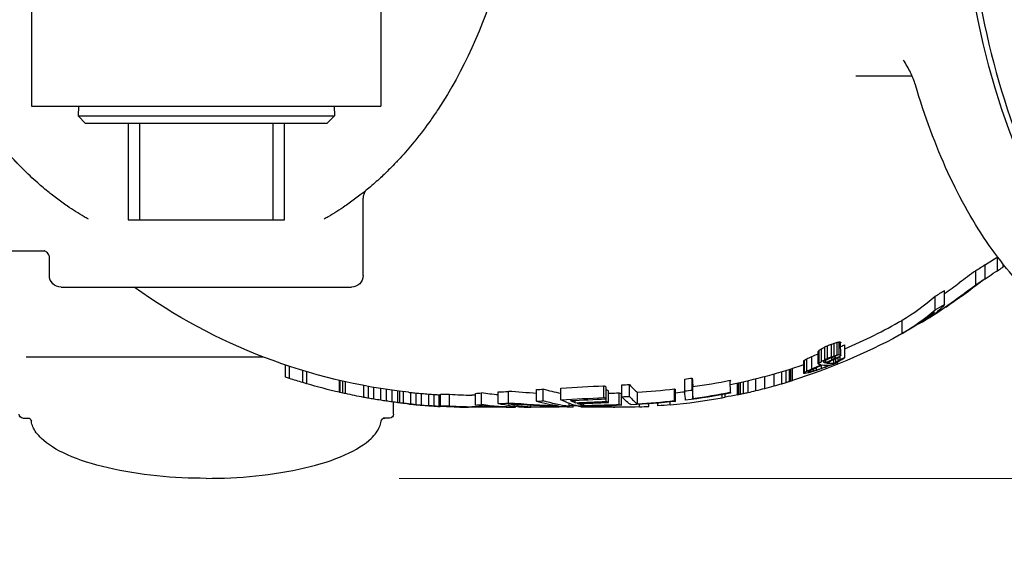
# Model space of a CAD drawing. Header units: inches. Extents: x 1 to 669, y 0 to 417.
# Tile 101 of 256: x 119.18 to 124.29, y 316.77 to 319.55. Entities that reach past the tile are written whole.
import ezdxf

# ---------------------------------------------------------------- set-up
doc = ezdxf.new("R2010")
doc.units = ezdxf.units.IN
doc.header["$LTSCALE"] = 12
doc.header["$MEASUREMENT"] = 0
doc.header["$PDMODE"] = 1
doc.layers.get('Defpoints').update_dxf_attribs({"linetype": 'CONTINUOUS'})
for name, color, linetype in [('D', 2, 'CONTINUOUS'), ('Q', 4, 'CONTINUOUS'), ('X', 1, 'CONTINUOUS')]:
    doc.layers.add(name, color=color, linetype=linetype)
doc.styles.get("Standard").update_dxf_attribs({"font": 'SIMPLEX.SHX', "width": 0.875})
doc.dimstyles.new('STANDARD$0', dxfattribs={"dimscale": 32, "dimtxt": 0.09375, "dimasz": 0.0625, "dimexe": 0.03125, "dimexo": 0.03125, "dimgap": 0.03125, "dimtad": 1, "dimtih": 1, "dimtoh": 1, "dimdec": 4, "dimzin": 12, "dimdsep": 46, "dimlunit": 5, "dimtxsty": 'Standard', "dimcen": -0.03125, "dimclrd": 256, "dimclre": 256, "dimclrt": 256, "dimadec": 0, "dimazin": 0, "dimtfac": 0.875, "dimtdec": 4, "dimtofl": 0, "dimtmove": 0, "dimatfit": 3, "dimfxl": 1, "dimtolj": 1, "dimtzin": 12, "dimlwd": 13, "dimlwe": 13, "dimarcsym": 0})

# ---------------------------------------------------------------- blocks, each defined once
blk = doc.blocks.new('*D22')
at = {"layer": 'D', "lineweight": 13, "transparency": 16777216}
for p, q in [((58.9839, 356.0954), (58.9839, 301.0531)), ((158.9712, 354.6364), (158.9712, 301.0531)), ((60.9839, 302.0531), (156.9712, 302.0531))]:
    blk.add_line(p, q, dxfattribs=at)
at = {"layer": 'D', "transparency": 16777216}
for points in [[(60.9839, 302.3864), (60.9839, 301.7198), (58.9839, 302.0531)], [(156.9712, 302.3864), (156.9712, 301.7198), (158.9712, 302.0531)]]:
    blk.add_solid(points, dxfattribs=at)
at = {"layer": 'Defpoints', "color": 0, "transparency": 16777216}
for p in [(58.9839, 357.0954), (158.9712, 355.6364), (158.9712, 302.0531)]:
    blk.add_point(p, dxfattribs=at)
at = {"layer": 'D', "transparency": 16777216, "insert": (108.9775, 304.5531), "char_height": 3, "attachment_point": 5}
blk.add_mtext('\\A1;100{}{\\C2;%%p1}', dxfattribs=at)
blk = doc.blocks.new('*D23')
at = {"layer": 'D', "lineweight": 13, "transparency": 16777216}
for p, q in [((90.1511, 360.2772), (90.1511, 307.6928)), ((150.1511, 360.2772), (150.1511, 307.6928)), ((92.1511, 308.6928), (148.1511, 308.6928))]:
    blk.add_line(p, q, dxfattribs=at)
at = {"layer": 'D', "transparency": 16777216}
for points in [[(92.1511, 309.0261), (92.1511, 308.3595), (90.1511, 308.6928)], [(148.1511, 309.0261), (148.1511, 308.3595), (150.1511, 308.6928)]]:
    blk.add_solid(points, dxfattribs=at)
at = {"layer": 'Defpoints', "color": 0, "transparency": 16777216}
for p in [(90.1511, 361.2772), (150.1511, 361.2772), (150.1511, 308.6928)]:
    blk.add_point(p, dxfattribs=at)
at = {"layer": 'D', "transparency": 16777216, "insert": (120.1511, 311.1928), "char_height": 3, "attachment_point": 5}
blk.add_mtext('\\A1;60', dxfattribs=at)
blk = doc.blocks.new('*D24')
at = {"layer": 'D', "lineweight": 13, "transparency": 16777216}
for p, q in [((121.7396, 407.0897), (174.1585, 407.0897)), ((173.1585, 405.0897), (173.1585, 371.6877)), ((173.1585, 319.1694), (173.1585, 366.6877)), ((121.1511, 317.1694), (174.1585, 317.1694))]:
    blk.add_line(p, q, dxfattribs=at)
at = {"layer": 'D', "transparency": 16777216}
for points in [[(172.8252, 405.0897), (173.4918, 405.0897), (173.1585, 407.0897)], [(172.8252, 319.1694), (173.4918, 319.1694), (173.1585, 317.1694)]]:
    blk.add_solid(points, dxfattribs=at)
at = {"layer": 'Defpoints', "color": 0, "transparency": 16777216}
for p in [(120.7396, 407.0897), (120.1511, 317.1694), (173.1585, 317.1694)]:
    blk.add_point(p, dxfattribs=at)
at = {"layer": 'D', "transparency": 16777216, "insert": (173.1585, 369.1877), "char_height": 3, "attachment_point": 5}
blk.add_mtext('\\A1;90{}{\\C2;%%p1}', dxfattribs=at)
blk = doc.blocks.new('*D48')
at = {"layer": 'D', "linetype": 'ByBlock', "lineweight": 13, "transparency": 16777216}
for p, q in [((153.2658, 361.2772), (166.0451, 361.2772)), ((165.0451, 359.2772), (165.0451, 341.7233)), ((165.0451, 319.1694), (165.0451, 336.7233)), ((121.1511, 317.1694), (166.0451, 317.1694))]:
    blk.add_line(p, q, dxfattribs=at)
at = {"layer": 'D', "transparency": 16777216}
for points in [[(164.7118, 359.2772), (165.3785, 359.2772), (165.0451, 361.2772)], [(164.7118, 319.1694), (165.3785, 319.1694), (165.0451, 317.1694)]]:
    blk.add_solid(points, dxfattribs=at)
at = {"layer": 'Defpoints', "color": 0, "transparency": 16777216}
for p in [(152.2658, 361.2772), (120.1511, 317.1694), (165.0451, 317.1694)]:
    blk.add_point(p, dxfattribs=at)
at = {"layer": 'D', "transparency": 16777216, "insert": (165.0451, 339.2233), "char_height": 3, "attachment_point": 5}
blk.add_mtext('\\A1;44', dxfattribs=at)

msp = doc.modelspace()

# ---------------------------------------------------------------- linework, layer by layer
at = {"layer": 'Q', "extrusion": (-2.44929e-16, -1, -2.22045e-16)}
for p, q in [((119.2461, 319.99765), (119.2461, 319.09765)), ((121.0561, 319.99765), (121.0561, 319.09765)), ((119.2461, 319.09765), (121.0561, 319.09765)), ((119.48885, 319.09765), (119.48731, 319.04853)), ((120.81335, 319.09765), (120.81489, 319.04853)), ((119.48731, 319.04853), (120.81489, 319.04853)), ((119.52606, 319.00855), (119.48731, 319.04853)), ((120.77614, 319.00855), (120.81489, 319.04853)), ((120.77614, 319.00855), (119.52606, 319.00855)), ((119.7461, 319.00855), (119.7461, 318.50855)), ((119.8061, 318.50855), (119.8061, 319.00855)), ((120.4961, 319.00855), (120.4961, 318.50855)), ((120.5561, 318.50855), (120.5561, 319.00855)), ((119.7461, 318.50855), (120.5561, 318.50855)), ((119.21736, 317.79945), (120.4444, 317.79945)), ((121.1211, 317.50195), (121.1211, 317.56457)), ((119.2011, 317.48195), (119.23506, 317.48195)), ((121.1011, 317.48195), (121.06714, 317.48195))]:
    msp.add_line(p, q, dxfattribs=at)
at = {"layer": 'Q', "extrusion": (5.43852e-32, 2.22045e-16, -1)}
for centre, start, end in [((-119.2011, 317.50195), 270, 360), ((-121.1011, 317.50195), 180, 270), ((-119.22517, 317.46195), 90, 171.06509), ((-121.07703, 317.46195), 8.93491, 90)]:
    msp.add_arc(centre, 0.02, start, end, dxfattribs=at)
at = {"layer": 'Q'}
for points in [[(120.1511, 317.16945), (120.06878, 317.16945), (119.98159, 317.17337), (119.80783, 317.19099), (119.72142, 317.20474), (119.56314, 317.24164), (119.49149, 317.26479), (119.37409, 317.31715), (119.32842, 317.34629), (119.27636, 317.39607), (119.26189, 317.41636), (119.24919, 317.44597), (119.24642, 317.45559), (119.24493, 317.46506)], [(120.1511, 317.16945), (120.23342, 317.16945), (120.32061, 317.17337), (120.49437, 317.19099), (120.58078, 317.20474), (120.73907, 317.24164), (120.81071, 317.26479), (120.92811, 317.31715), (120.97378, 317.34629), (121.02585, 317.39607), (121.04031, 317.41636), (121.05302, 317.44597), (121.05578, 317.45559), (121.05727, 317.46506)]]:
    msp.add_open_spline(points, degree=3, knots=[0, 0, 0, 0, 0.19243394, 0.19243394, 0.38486788, 0.38486788, 0.57730182, 0.57730182, 0.76973576, 0.76973576, 0.89916537, 0.89916537, 0.9621697, 0.9621697, 0.9621697, 0.9621697], dxfattribs=at)
at = {"layer": 'X', "extrusion": (-2.44929e-16, -1, -2.22045e-16)}
for p, q in [((123.80793, 319.2539), (123.5159, 319.2539)), ((120.9636, 318.22015), (120.9636, 318.62057)), ((118.61735, 318.34765), (119.31167, 318.34765)), ((119.3386, 318.22015), (119.3386, 318.3169)), ((124.25072, 318.24553), (124.25072, 318.31425)), ((124.18589, 318.20359), (124.18589, 318.27495)), ((124.28034, 318.26501), (124.28034, 318.2785)), ((124.13751, 318.17247), (124.13751, 318.24452)), ((119.3986, 318.16015), (120.9036, 318.16015)), ((123.9279, 318.04183), (123.9279, 318.11398)), ((123.97627, 318.06986), (123.97627, 318.14283)), ((123.98176, 318.05711), (123.98176, 318.05717)), ((123.75602, 317.92006), (123.75602, 317.98884)), ((123.86351, 317.9816), (123.86351, 317.98615)), ((123.35609, 317.78509), (123.35609, 317.85049)), ((123.37032, 317.79113), (123.37032, 317.85667)), ((123.39076, 317.79938), (123.39076, 317.86513)), ((123.40318, 317.80368), (123.40318, 317.86953)), ((123.42001, 317.80831), (123.42001, 317.87427)), ((123.43062, 317.81085), (123.43062, 317.87687)), ((123.4384, 317.80642), (123.43762, 317.87567)), ((123.45994, 317.79581), (123.45994, 317.86147)), ((123.28785, 317.73625), (123.28785, 317.8005)), ((123.32118, 317.76261), (123.32118, 317.82748)), ((123.32661, 317.76793), (123.32661, 317.83292)), ((123.33824, 317.7754), (123.33824, 317.84057)), ((123.3921, 317.78413), (123.3921, 317.7947)), ((123.40994, 317.79381), (123.40994, 317.79795)), ((123.42425, 317.77749), (123.42425, 317.79589)), ((123.4351, 317.7863), (123.4351, 317.80312)), ((120.56165, 317.69361), (120.56165, 317.7569)), ((120.5823, 317.68684), (120.5823, 317.74998)), ((123.24673, 317.71569), (123.24673, 317.77948)), ((123.25035, 317.71844), (123.25035, 317.78229)), ((123.26198, 317.72458), (123.26198, 317.78857)), ((123.31301, 317.73105), (123.31301, 317.74292)), ((123.33785, 317.73951), (123.33785, 317.75396)), ((123.35302, 317.76963), (123.35302, 317.77693)), ((123.36002, 317.76877), (123.36002, 317.781)), ((123.3645, 317.74948), (123.3645, 317.75458)), ((123.40279, 317.76597), (123.40279, 317.78439)), ((123.41262, 317.77098), (123.41262, 317.7892)), ((123.42378, 317.76863), (123.42378, 317.77342)), ((120.65111, 317.66542), (120.65111, 317.72809)), ((120.67175, 317.65934), (120.67175, 317.72187)), ((123.04527, 317.6359), (123.04527, 317.69793)), ((123.09277, 317.64864), (123.09277, 317.71095)), ((123.13235, 317.65989), (123.13235, 317.72244)), ((123.1561, 317.66692), (123.1561, 317.72962)), ((123.17193, 317.67172), (123.17193, 317.73452)), ((123.17985, 317.67415), (123.17985, 317.73701)), ((123.18777, 317.67661), (123.18777, 317.73953)), ((123.27236, 317.72129), (123.27236, 317.72395)), ((123.28117, 317.72264), (123.28117, 317.72882)), ((123.29618, 317.72613), (123.29618, 317.73564)), ((120.84107, 317.61531), (120.84107, 317.67691)), ((120.84494, 317.61443), (120.84494, 317.676)), ((120.8584, 317.61138), (120.8584, 317.6729)), ((120.87225, 317.60832), (120.87225, 317.66977)), ((120.9673, 317.5891), (120.9673, 317.65015)), ((120.99232, 317.58457), (120.99232, 317.64552)), ((121.01858, 317.58003), (121.01858, 317.64089)), ((122.21105, 317.58846), (122.21105, 317.6495)), ((122.22303, 317.56772), (122.22263, 317.64262)), ((122.30463, 317.59265), (122.30463, 317.65377)), ((122.34291, 317.59441), (122.34291, 317.65557)), ((122.63002, 317.62226), (122.63002, 317.684)), ((122.66877, 317.62723), (122.66877, 317.68908)), ((122.67226, 317.58376), (122.67226, 317.6447)), ((122.86651, 317.61159), (122.866, 317.67752)), ((122.90277, 317.6025), (122.90277, 317.66383)), ((122.91068, 317.60417), (122.91068, 317.66553)), ((122.9186, 317.60586), (122.9186, 317.66726)), ((122.93443, 317.60931), (122.93443, 317.67077)), ((122.95818, 317.61464), (122.95818, 317.67622)), ((122.99777, 317.62397), (122.99777, 317.68574)), ((121.05526, 317.57409), (121.05526, 317.63483)), ((121.08402, 317.56975), (121.08402, 317.6304)), ((121.11403, 317.56552), (121.11403, 317.62608)), ((121.14378, 317.56163), (121.14378, 317.62211)), ((121.15425, 317.56033), (121.15425, 317.62078)), ((121.17323, 317.55806), (121.17323, 317.61847)), ((121.21084, 317.55395), (121.21084, 317.61428)), ((121.23886, 317.5513), (121.23886, 317.61157)), ((121.26671, 317.54889), (121.26671, 317.60911)), ((121.3036, 317.54596), (121.3036, 317.60612)), ((121.3311, 317.54397), (121.3311, 317.6041)), ((121.35841, 317.54225), (121.35841, 317.60234)), ((121.36402, 317.5454), (121.36402, 317.60555)), ((121.41198, 317.54497), (121.41198, 317.60511)), ((121.54518, 317.54952), (121.54518, 317.60976)), ((121.57715, 317.55154), (121.57715, 317.61182)), ((121.66389, 317.55674), (121.66389, 317.61712)), ((121.71634, 317.55965), (121.71634, 317.62009)), ((121.86203, 317.56885), (121.86203, 317.62948)), ((121.89699, 317.5713), (121.89699, 317.63198)), ((121.98873, 317.5767), (121.98873, 317.63749)), ((122.23461, 317.56262), (122.23461, 317.62312)), ((122.29021, 317.55211), (122.29021, 317.6124)), ((122.30179, 317.54873), (122.30179, 317.60895)), ((122.38466, 317.55591), (122.38466, 317.61628)), ((122.57609, 317.57206), (122.57609, 317.63276)), ((122.5822, 317.56846), (122.5822, 317.62908)), ((122.8236, 317.58703), (122.8236, 317.60337)), ((122.83943, 317.58995), (122.83943, 317.60633)), ((121.14449, 317.56154), (121.14378, 317.56163)), ((121.42626, 317.53928), (121.42626, 317.53976)), ((121.44417, 317.53875), (121.44417, 317.53888)), ((121.45286, 317.53853), (121.45286, 317.53857)), ((121.72923, 317.53765), (121.5261, 317.53765)), ((121.57119, 317.53765), (121.57119, 317.53832)), ((121.58339, 317.53765), (121.58339, 317.53821)), ((121.60943, 317.53765), (121.60943, 317.538)), ((121.65631, 317.53765), (121.65631, 317.53775)), ((121.68235, 317.53765), (121.68235, 317.53768)), ((121.70318, 317.53765), (121.70318, 317.53765)), ((121.72402, 317.53765), (121.72402, 317.53769)), ((121.72923, 317.53765), (121.72923, 317.53771)), ((121.75234, 317.53785), (121.75234, 317.54163)), ((121.77089, 317.53765), (121.77089, 317.5399)), ((121.97923, 317.53765), (121.77089, 317.53765)), ((121.80214, 317.53765), (121.80214, 317.53831)), ((121.83247, 317.53865), (121.83247, 317.54745)), ((121.94798, 317.53765), (121.94798, 317.54226)), ((121.97923, 317.53765), (121.97923, 317.54125)), ((122.02089, 317.53765), (122.02089, 317.54228)), ((122.05214, 317.53765), (122.02089, 317.53765)), ((122.03061, 317.54254), (122.03061, 317.55779)), ((122.05214, 317.53765), (122.05214, 317.54586)), ((122.06247, 317.56118), (122.06247, 317.57372)), ((122.09381, 317.53765), (122.09381, 317.54308)), ((122.25899, 317.53765), (122.09381, 317.53765)), ((122.09902, 317.53765), (122.09902, 317.54278)), ((122.10495, 317.54708), (122.10495, 317.55778)), ((122.10943, 317.53765), (122.10943, 317.54219)), ((122.13027, 317.53765), (122.13027, 317.54113)), ((122.1511, 317.53765), (122.1511, 317.5402)), ((122.17714, 317.53765), (122.17714, 317.53925)), ((122.22402, 317.53765), (122.22402, 317.53809)), ((122.25006, 317.53765), (122.25006, 317.53776)), ((122.3961, 317.54), (122.3961, 317.55261)), ((122.4436, 317.54224), (122.4436, 317.55554)), ((122.4911, 317.54521), (122.4911, 317.55923)), ((122.55443, 317.55033), (122.55443, 317.56535))]:
    msp.add_line(p, q, dxfattribs=at)
at = {"layer": 'X'}
for centre, radius, start, end in [((121.0236, 318.62056), 0.06, 144.79674, 150.77443), ((122.2761, 320.59765), 3.06, 305.20201, 307.39186), ((122.2761, 320.59765), 3.06, 301.24925, 303.32386), ((122.2761, 320.59765), 3, 293.24195, 299.5581), ((122.2761, 320.59765), 3, 281.35004, 288.87734), ((122.2761, 320.59765), 3, 270.4907, 270.54481), ((122.2761, 320.59765), 3, 275.8562, 276.77964), ((122.2761, 320.59765), 3.06, 275.21876, 280.30695)]:
    msp.add_arc(centre, radius, start, end, dxfattribs=at)
at = {"layer": 'X', "extrusion": (5.43852e-32, 2.22045e-16, -1)}
for centre, radius, start, end in [((-119.3986, 318.22015), 0.06, 269.99969, 0), ((-120.9036, 318.22015), 0.06, 180, 270.00031), ((-121.5261, 320.59765), 3, 276.26739, 305.65909), ((-122.2761, 320.59765), 3.06, 241.40072, 252.66667), ((-121.5261, 320.59765), 3.06, 282.93614, 286.21239), ((-121.5261, 320.59765), 3.06, 280.52202, 282.33791), ((-121.5261, 320.59765), 3, 273.09693, 273.10366), ((-122.2761, 320.59765), 3.06, 258.18262, 259.39158), ((-121.5261, 320.59765), 3.06, 273.04275, 276.16566), ((-121.5261, 320.59765), 3.06, 270.29262, 271.17219), ((-122.2761, 320.59765), 3.06, 267.75253, 274.61867), ((-122.2761, 320.59765), 3.06, 264.78124, 265.971)]:
    msp.add_arc(centre, radius, start, end, dxfattribs=at)
for centre, major_axis, ratio, start_param, end_param in [((125.41933, 320.59765), (0, -2.75), 0.5, 0.0225292, 3.1190635), ((123.53004, 320.59765), (0, -2.66333), 0.5544553, -0.4055204, -0.3864683), ((122.85711, 320.59765), (0, -2.89593), 0.8090437, -0.5562688, -0.4891468), ((123.80163, 320.59765), (0, -2.62354), 0.248662, -0.2710074, -0.1564793), ((123.3043, 320.59765), (0, -2.79949), 0.5544553, -0.4103924, -0.3170818), ((122.76007, 320.59765), (0, -2.93287), 0.8322135, -0.4348345, -0.4203149), ((122.49483, 320.59765), (0, -2.95416), 0.9616862, -0.3227608, -0.3181539), ((123.05078, 320.59765), (0, -2.84104), 0.7318067, -0.1719725, -0.1667935), ((123.449, 320.59765), (0, -2.8028), 0.2961031, 0.0427208, 0.0511609), ((122.69038, 320.59765), (0, -3.0088), 0.6690953, -0.3777912, -0.367309), ((123.2269, 320.59765), (0, -2.89588), 0.2741525, -0.2696572, -0.262575), ((123.2828, 320.59765), (0, -2.87538), 0.2741525, -0.2266525, -0.2125505), ((122.3701, 320.59765), (0, -3.05411), 0.8687043, -0.374713, -0.3552986), ((123.37267, 320.59765), (0, -2.84998), 0.1766334, 0.092103, 0.1024592), ((123.37073, 320.59765), (0, -2.84341), 0.2507639, 0.0487758, 0.0622484), ((122.2834, 320.59765), (0, -3.04866), 0.9996156, -0.3601119, -0.3507833), ((123.36137, 320.59765), (0, -2.84309), 0.2831113, -0.0215735, 0.0251189), ((123.13995, 320.59765), (0, -2.92519), 0.2741525, -0.266889, -0.2622168), ((122.62358, 320.59765), (0, -3.02407), 0.6690888, -0.3731929, -0.3679823), ((122.27222, 320.59765), (0, -3.05993), 0.9811608, -0.379964, -0.3697771), ((122.32437, 320.59765), (0, -3.05845), 0.8687119, -0.4042034, -0.4009229), ((122.3701, 320.59765), (0, -3.05411), 0.8687044, -0.4041183, -0.3844756), ((122.22002, 320.59765), (0, -3.0462), 0.9811599, -0.3998602, -0.394697), ((123.35602, 320.59765), (0, -2.84346), 0.2961131, -0.043607, -0.0352902), ((122.41708, 320.59765), (0, -3.01648), 0.9616862, -0.3544021, -0.3430114), ((122.63804, 320.59765), (0, -3.00976), 0.7552512, -0.3547524, -0.3463928), ((122.87549, 320.59765), (0, -2.96578), 0.6059924, -0.3248439, -0.3122689), ((123.25819, 320.59765), (0, -2.89788), 0.0377658, 0.0976761, 0.1048958), ((123.25271, 320.59765), (0, -2.88412), 0.296113, -0.0021115, 0.0060816), ((123.15644, 320.59765), (0, -2.89144), 0.4769347, -0.0807858, -0.0711804), ((122.87263, 320.59765), (0, -2.93214), 0.7318035, -0.1952576, -0.1851833), ((123.1089, 320.59765), (0, -2.93491), 0.2741525, -0.208175, -0.2012892), ((122.53407, 320.59765), (0, -3.03458), 0.7552513, -0.3375294, -0.3292887), ((122.6429, 320.59765), (0, -2.97203), 0.863975, -0.2636134, -0.2543329), ((122.41708, 320.59765), (0, -3.01648), 0.9616862, -0.3203665, -0.3136067), ((122.38061, 320.86544), (0, -3.26769), 0.2927327, 0.165913, 0.1782054), ((121.49718, 341.97727), (0, -24.43719), 0.3424197, 0.0764126, 0.0780259), ((121.51872, 322.74365), (0.00001, -5.2055), 0.7589212, 0.1336457, 0.1400369), ((122.11318, 320.59765), (0, 3), 0.4776705, -3.0546402, -2.9901537), ((122.39193, 320.59765), (0, -3.05775), 0.1543801, 0.0836689, 0.186024), ((122.63798, 320.59765), (0, -3.03852), 0.0129163, 0.1009382, 0.2042065), ((122.27215, 320.59765), (0, -3.04464), 0.9999166, -0.196494, -0.1191502), ((121.52338, 321.24156), (0, -3.70374), 0.9053884, 0.1511125, 0.1590394), ((121.52593, 320.63669), (0, -3.09903), 0.9934291, 0.1534838, 0.1655519), ((121.52568, 320.72539), (0, -3.18771), 0.9790832, 0.1419861, 0.1513013), ((121.5227, 326.6351), (0, -9.0973), 0.5758858, 0.0667557, 0.0703872), ((121.52412, 323.26366), (0, -5.72593), 0.7278431, 0.0781893, 0.0842956), ((121.52406, 324.5531), (0, -7.01537), 0.657307, 0.0706399, 0.0720338), ((121.52597, 324.03532), (0.00002, -6.49767), 0.6857437, 0.0223828, 0.0364351), ((121.4835, 320.59765), (0, -3.05956), 0.5651582, 0.0115634, 0.069148), ((121.55834, 320.59765), (0, -3.05903), 0.908163, 0.0116046, 0.0504082), ((121.52604, 328.29535), (0, -10.7577), 0.5330825, 0.0142767, 0.0174009), ((121.5261, 327.11791), (0, -9.58026), 0.5651582, 0, 0.0028864), ((122.11318, 320.59765), (0, 3.06), 0.4776705, -3.0850735, -2.9931453), ((122.20583, 320.59765), (0, -3.05057), 0.9561944, -0.032905, -0.0240934), ((122.23665, 320.59765), (0, -3.04931), 0.9880115, -0.1149475, -0.0384573)]:
    msp.add_ellipse(centre, major_axis=major_axis, ratio=ratio, start_param=start_param, end_param=end_param, dxfattribs=at)
at = {"layer": 'X', "extrusion": (6.16298e-32, 2.22045e-16, -1)}
msp.add_ellipse((119.38408, 318.54013), major_axis=(0.03435, 0.04919), ratio=0.0001739, start_param=-0.0000001, end_param=0.0008341, dxfattribs=at)
at = {"layer": 'X'}
for centre, major_axis, ratio, start_param, end_param in [((119.2761, 318.3169), (0.0625, 0), 0.0000138, 0, 0.000057), ((120.66599, 327.61758), (-0.00041, 10.47984), 0.7643804, -2.6776762, -2.6741866), ((125.61124, 315.85261), (-1.31802, 2.4856), 0.7721893, 0.0836208, 0.1317814), ((122.86476, 320.59765), (0, 2.83647), 0.7980896, -2.6283497, -2.5892842), ((124.97868, 316.38007), (0, -2.07042), 0.8090437, -2.6013077, -2.5853283), ((123.27205, 320.59765), (0, -2.75096), 0.5544553, 0.3228761, 0.4444742), ((122.86476, 320.59765), (0, 2.89985), 0.7980896, -2.6762369, -2.5878288), ((122.93195, 320.59765), (0, 2.75696), 0.8322135, -2.6925722, -2.6690337), ((123.49779, 320.59765), (0, -2.68488), 0.5544553, 0.3728575, 0.4149591), ((122.93195, 320.59765), (0, 2.82213), 0.8322135, -2.7036701, -2.6808035), ((118.5102, 326.06925), (-5.50078, 7.99227), 0.5615882, -3.1480786, -3.1350859), ((123.27205, 320.59765), (0, -2.81627), 0.5544553, 0.3151269, 0.4334582), ((123.78092, 320.59765), (0, -2.6404), 0.2307927, 0.1393852, 0.2362873), ((123.71985, 320.59765), (0, -2.65473), 0.3162283, 0.144087, 0.1719747), ((122.47499, 320.59765), (0, 2.98461), 0.7552513, -2.7485893, -2.7400033), ((122.21491, 320.59765), (0, 2.98323), 0.9811599, -2.7410947, -2.7358095), ((122.25179, 320.59765), (0, -2.96095), 0.9987296, 0.3878949, 0.3953735), ((122.50207, 320.59765), (0, -2.88455), 0.9616862, 0.3261113, 0.3308422), ((122.89237, 320.59765), (0, -2.798), 0.8220308, 0.2239576, 0.2314662), ((123.06879, 320.59765), (0, -2.76534), 0.7318067, 0.1744349, 0.1797629), ((123.47483, 320.59765), (0, -2.72488), 0.2961031, -0.0548226, -0.0461396), ((123.45452, 320.59765), (0, -2.7585), 0.0377793, -0.162918, -0.1552758), ((122.45324, 320.59765), (0, -2.92959), 0.9616862, 0.357226, 0.3653998), ((122.46707, 320.59765), (0, -2.98377), 0.7901993, 0.3438808, 0.355558), ((122.35638, 320.59765), (0, -2.99562), 0.8687044, 0.3660596, 0.3798148), ((123.11511, 320.59765), (0, -2.87034), 0.2741525, 0.264967, 0.272117), ((122.76531, 320.59765), (0, -2.94141), 0.5590101, 0.3483656, 0.3559046), ((122.25179, 320.59765), (0, -3.02173), 0.9987296, 0.3796906, 0.3869939), ((122.50207, 320.59765), (0, -2.9469), 0.9616862, 0.3189645, 0.323584), ((122.5329, 320.59765), (0, -3.03481), 0.7552441, 0.3842509, 0.392664), ((122.89237, 320.59765), (0, -2.86224), 0.8220308, 0.2188484, 0.2261799), ((123.20206, 320.59765), (0, -2.90457), 0.2741525, 0.2641225, 0.2688303), ((123.06879, 320.59765), (0, -2.83032), 0.7318067, 0.1703905, 0.1755924), ((123.47483, 320.59765), (0, -2.7908), 0.2961031, -0.0535264, -0.045049), ((122.45324, 320.59765), (0, -2.991), 0.9616862, 0.3483516, 0.3575561), ((123.45452, 320.59765), (0, -2.82364), 0.0377793, -0.1591273, -0.1516658), ((123.08405, 320.59765), (0, -2.87996), 0.2741525, 0.2075239, 0.2122071), ((122.78228, 320.59765), (0, -2.93723), 0.5590101, 0.2890774, 0.2964789), ((122.35638, 320.59765), (0, -3.0557), 0.8687044, 0.3585326, 0.3779611), ((123.11511, 320.59765), (0, -2.93299), 0.2741525, 0.2591751, 0.2661612), ((122.76531, 320.59765), (0, -3.00258), 0.5590101, 0.3409765, 0.3483419), ((122.28411, 320.59765), (0, -3.04634), 0.9996156, 0.353344, 0.3626887), ((122.47499, 320.59765), (0, -3.04492), 0.7552513, 0.3848068, 0.3931939), ((123.39836, 320.59765), (0, -2.83964), 0.1766423, -0.100906, -0.0905137), ((123.38702, 320.59765), (0, -2.83035), 0.2961031, -0.040573, -0.0322187), ((122.21491, 320.59765), (0, -3.04356), 0.9811599, 0.3921203, 0.3972824), ((122.35638, 320.59765), (0, -3.05571), 0.8687063, 0.3877315, 0.4008196), ((122.26768, 320.59765), (0, -3.05969), 0.9811617, 0.3740172, 0.3791145), ((123.38722, 320.59765), (0, -2.83221), 0.2831113, -0.0274566, 0.0194156), ((122.76152, 320.59765), (0, -2.98948), 0.6690888, 0.32636, 0.3315515), ((123.38185, 320.59765), (0, -2.83256), 0.2961131, 0.0333142, 0.0500135), ((122.92482, 320.59765), (0, -2.95829), 0.5590101, 0.2994233, 0.3067953), ((123.25796, 320.59765), (0, -2.88465), 0.2741525, 0.2118567, 0.2259111), ((123.08405, 320.59765), (0, -2.94241), 0.2741525, 0.2030572, 0.2076367), ((122.78228, 320.59765), (0, -2.99849), 0.5590101, 0.2830071, 0.290244), ((122.46707, 320.59765), (0, -3.04409), 0.7901993, 0.3367936, 0.3482097), ((123.2956, 320.59765), (0, -2.87937), 0.1766515, -0.0508037, -0.0456967), ((123.17672, 320.59765), (0, -2.88334), 0.4769279, 0.0696042, 0.0760242), ((123.01438, 320.59765), (0, -2.90502), 0.6406386, 0.143848, 0.1520057), ((122.73711, 320.59765), (0, -2.95096), 0.8220307, 0.2325619, 0.2396956), ((122.42431, 320.59765), (0, -3.01187), 0.9616862, 0.3118499, 0.3208751), ((120.39706, 320.59765), (9.79933, 0), 0.3061434, -1.4076472, -1.3846094), ((122.18879, 320.59765), (0, -2.94621), 0.9880115, 0.0398037, 0.0529705), ((122.43022, 320.59765), (0, -2.99594), 0.1543801, -0.1899083, -0.0986649), ((122.26814, 320.59765), (0, -2.93604), 0.9999166, 0.1235798, 0.1368906), ((122.67673, 320.59765), (0, -2.97312), 0.0129163, -0.208764, -0.1165579), ((122.27163, 320.59765), (0, -2.98001), 0.9999166, 0.1348584, 0.2008134), ((122.87046, 320.59765), (0, -2.94052), 0.0129163, -0.1178562, -0.1043143), ((122.2776, 320.67753), (-0.00001, -3.13973), 0.9858211, 0.2506379, 0.2665121), ((122.29317, 321.62026), (-0.00002, -4.08084), 0.852653, 0.2318785, 0.2435838), ((122.31178, 323.41177), (-0.00001, -5.87024), 0.6996246, 0.2011572, 0.2070626), ((122.33642, 331.78604), (-0.00002, -14.24165), 0.439714, 0.1312718, 0.1338226), ((121.37209, 320.59765), (0, -2.99158), 0.7278431, -0.0797658, -0.0741275), ((121.43364, 320.59765), (0, -2.99485), 0.8503526, -0.0876016, -0.0765593), ((121.49587, 320.59765), (0, -2.99805), 0.9600816, -0.089409, -0.0796991), ((121.52717, 320.59765), (0, -2.99988), 0.9991881, -0.0870032, -0.0746541), ((121.51021, 320.59765), (0, -2.99966), 0.9359352, -0.0736564, -0.0638404), ((121.47185, 320.59765), (0, -2.99855), 0.8128393, -0.0577797, -0.0465573), ((121.44005, 320.59765), (0, -2.99767), 0.6857437, -0.0397257, -0.0371654), ((121.40663, 320.59765), (0, -2.99254), 0.8249826, -0.0172581, 0.0021661), ((121.57345, 320.59765), (0, -2.99776), 0.9126848, -0.0590536, -0.0173084), ((121.15449, 326.90659), (0, -9.30889), 0.8249826, 0.0508953, 0.0550639), ((120.95789, 333.47244), (0.00005, -15.87461), 0.9023415, 0.0493035, 0.0529698), ((120.96612, 333.31566), (0, -15.71757), 0.9023415, 0.0632115, 0.065682), ((120.84688, 351.74153), (1.37575, -34.11321), 0.0000029, 0.0000001, 0.0000123), ((121.32706, 352.22855), (0.00055, -34.63084), 0.9561944, 0.0273939, 0.0286473), ((122.19424, 320.59765), (0, -2.98694), 0.9561944, 0.0286643, 0.0336063), ((122.37207, 320.59765), (0, -2.99832), 0.2927326, -0.093398, -0.0801492), ((122.18879, 320.59765), (0, -3.00729), 0.9880115, 0.038995, 0.0518938), ((122.43022, 320.59765), (0, -3.05602), 0.1543801, -0.1861306, -0.0967191), ((122.23054, 320.59765), (0, -2.98545), 0.9880115, 0.0522737, 0.1174176), ((122.62165, 320.59765), (0, -2.97954), 0.1543801, -0.0992097, -0.0858705), ((122.26814, 320.59765), (0, -2.99732), 0.9999166, 0.1210406, 0.1340748), ((122.67673, 320.59765), (0, -3.03366), 0.0129163, -0.2045387, -0.1142219), ((122.27163, 320.59765), (0, -3.0404), 0.9999166, 0.1321637, 0.1967716), ((122.29197, 339.56749), (0, -22.02875), 0.3646915, 0.066224, 0.0681993), ((122.87046, 320.59765), (0, -3.00171), 0.0129163, -0.1154429, -0.1021804), ((122.29981, 332.50868), (0, -14.96912), 0.4397132, 0.0941507, 0.0965671), ((122.29252, 323.56235), (-0.00001, -6.02334), 0.6996247, 0.1529242, 0.1586292), ((122.28618, 321.65714), (-0.00002, -4.11861), 0.8526534, 0.1925497, 0.2040468), ((122.27735, 320.67853), (-0.00001, -3.14077), 0.9858211, 0.234833, 0.2506377), ((121.37209, 320.59765), (0, -3.05175), 0.7278431, -0.07819, -0.0726634), ((121.43364, 320.59765), (0, -3.05495), 0.8503526, -0.0858738, -0.0750503), ((121.49587, 320.59765), (0, -3.05809), 0.9600816, -0.0876491, -0.0781312), ((121.52717, 320.59765), (0, -3.05989), 0.9991881, -0.0852929, -0.0731876), ((121.51021, 320.59765), (0, -3.05967), 0.9359352, -0.0722093, -0.0625867), ((121.47185, 320.59765), (0, -3.05858), 0.8128393, -0.0566445, -0.0456429), ((121.44005, 320.59765), (0, -3.05772), 0.6857437, -0.0389452, -0.0364352), ((121.40663, 320.59765), (0, -3.05269), 0.8249826, -0.016918, 0.0021234), ((121.57345, 320.59765), (0, -3.05781), 0.9126848, -0.0578926, -0.0169685), ((121.51546, 320.59765), (0, -3.05997), 0.5651582, -0.0561803, -0.0028864), ((121.15439, 327.03608), (0, -9.49837), 0.8249826, 0.0498912, 0.0539764), ((120.95756, 333.74073), (0.00004, -16.20291), 0.9023415, 0.0483262, 0.051918), ((121.70058, 327.1175), (0, -9.57986), 0.8249826, 0.0004829, 0.0065503), ((121.6688, 333.99821), (0, -16.46056), 0.9023415, 0.0086655, 0.0110197), ((120.96547, 333.58697), (0, -16.0489), 0.9023415, 0.0619494, 0.0643687), ((121.66949, 333.95344), (0, -16.41578), 0.9023415, 0.0208401, 0.0243818), ((120.39706, 320.59765), (9.99532, 0), 0.3061434, -1.4108741, -1.3883017), ((120.56945, 352.0026), (0.00115, -34.46427), 0.9561945, 0.0445235, 0.0501516), ((120.84602, 352.3989), (0.00071, -34.86093), 0.9561944, 0.0364798, 0.0413002), ((120.97586, 352.54988), (0.00064, -35.01202), 0.9561944, 0.0327899, 0.0375888), ((121.45942, 352.99095), (0.00058, -35.45327), 0.9561944, 0.0182745, 0.0240759), ((121.32682, 352.87611), (0.00053, -35.3384), 0.9561944, 0.0230144, 0.0280813), ((122.19424, 320.59765), (0, -3.0472), 0.9561944, 0.0280974, 0.0329415), ((122.37207, 320.59765), (0, -3.05835), 0.2927326, -0.0915595, -0.0785726), ((122.23054, 320.59765), (0, -3.04574), 0.9880115, 0.051238, 0.115083), ((122.27629, 324.92733), (-0.00001, -7.38968), 0.6428713, 0.0252247, 0.035228), ((122.62165, 320.59765), (0, -3.03995), 0.1543801, -0.0972321, -0.0841601)]:
    msp.add_ellipse(centre, major_axis=major_axis, ratio=ratio, start_param=start_param, end_param=end_param, dxfattribs=at)
at = {"layer": 'X', "extrusion": (1.2326e-32, 2.22045e-16, -1)}
for centre, major_axis, ratio, start_param, end_param in [((128.52228, 310.13805), (-4.14952, 8.18331), 0.3764966, -0.030636, -0.0290228), ((153.07354, 283.23131), (28.99435, -34.89208), 0.1760102, -3.1217583, -3.115292)]:
    msp.add_ellipse(centre, major_axis=major_axis, ratio=ratio, start_param=start_param, end_param=end_param, dxfattribs=at)
at = {"layer": 'X', "extrusion": (1.2326e-31, 2.22045e-16, -1)}
msp.add_ellipse((125.54968, 315.92862), major_axis=(1.20857, -2.36724), ratio=0.7838339, start_param=-3.2889033, end_param=-3.2558105, dxfattribs=at)
at = {"layer": 'X', "extrusion": (5.43837e-32, 2.22045e-16, -1)}
msp.add_ellipse((121.44499, 338.78112), major_axis=(0.00006, -21.23369), ratio=0.3551623, start_param=0.1146529, end_param=0.1174088, dxfattribs=at)
at = {"layer": 'X', "extrusion": (5.43594e-32, 2.22045e-16, -1)}
for centre, major_axis, ratio, start_param, end_param in [((121.52606, 320.59961), (0.00048, -3.06196), 0.9996441, 0.2900508, 0.313596), ((122.28681, 320.64175), (4.74594, 0.00738), 0.6540524, 1.6374051, 1.6923081)]:
    msp.add_ellipse(centre, major_axis=major_axis, ratio=ratio, start_param=start_param, end_param=end_param, dxfattribs=at)
at = {"layer": 'X', "extrusion": (5.43858e-32, 2.22045e-16, -1)}
msp.add_ellipse((121.46572, 339.30863), major_axis=(0.00006, -21.76442), ratio=0.3551623, start_param=0.1029025, end_param=0.1055877, dxfattribs=at)
at = {"layer": 'X', "extrusion": (5.43867e-32, 2.22045e-16, -1)}
msp.add_ellipse((121.50756, 325.27656), major_axis=(0.00002, -7.73741), ratio=0.6154543, start_param=0.1338156, end_param=0.1367511, dxfattribs=at)
at = {"layer": 'X', "extrusion": (5.43853e-32, 2.22045e-16, -1)}
for centre, major_axis, ratio, start_param, end_param in [((121.80952, 335.54055), (-0.00013, -17.9429), 0.9126848, 0.0161352, 0.0173003), ((122.38063, 320.87132), (0, -3.33358), 0.2927327, 0.1626224, 0.1746648), ((122.35385, 320.87679), (0, -3.33911), 0.2927326, 0.1222902, 0.1342402)]:
    msp.add_ellipse(centre, major_axis=major_axis, ratio=ratio, start_param=start_param, end_param=end_param, dxfattribs=at)
at = {"layer": 'X', "extrusion": (5.42751e-32, 2.22045e-16, -1)}
msp.add_ellipse((121.77687, 320.60153), major_axis=(-0.00043, -3.00389), ratio=0.6846148, start_param=0.0547565, end_param=0.0970615, dxfattribs=at)
at = {"layer": 'X', "extrusion": (5.44075e-32, 2.22045e-16, -1)}
for centre, major_axis, ratio, start_param, end_param in [((122.28708, 320.64267), (4.65428, 0.00769), 0.6542385, 1.6633305, 1.694815), ((122.20397, 320.62713), (4.62308, 0.00431), 0.6682722, 1.620283, 1.6771868)]:
    msp.add_ellipse(centre, major_axis=major_axis, ratio=ratio, start_param=start_param, end_param=end_param, dxfattribs=at)
at = {"layer": 'X', "extrusion": (5.43856e-32, 2.22045e-16, -1)}
msp.add_ellipse((122.35384, 320.87101), major_axis=(0, -3.27333), ratio=0.2927326, start_param=0.1247521, end_param=0.1369464, dxfattribs=at)
at = {"layer": 'X', "extrusion": (5.43842e-32, 2.22045e-16, -1)}
msp.add_ellipse((121.52442, 321.35212), major_axis=(0, -3.81438), ratio=0.8930192, start_param=0.1207721, end_param=0.1296517, dxfattribs=at)
at = {"layer": 'X', "extrusion": (5.4385e-32, 2.22045e-16, -1)}
for centre, major_axis, ratio, start_param, end_param in [((121.52401, 322.40107), (0.00004, -4.86333), 0.7898869, 0.0991517, 0.1069378), ((121.80953, 335.84022), (-0.00012, -18.30257), 0.9126848, 0.006892, 0.0169608)]:
    msp.add_ellipse(centre, major_axis=major_axis, ratio=ratio, start_param=start_param, end_param=end_param, dxfattribs=at)
at = {"layer": 'X', "extrusion": (5.43851e-32, 2.22045e-16, -1)}
msp.add_ellipse((121.71006, 334.99437), major_axis=(-0.00006, -17.45672), ratio=0.908163, start_param=0.0003537, end_param=0.0116001, dxfattribs=at)
at = {"layer": 'X', "extrusion": (5.43865e-32, 2.22045e-16, -1)}
msp.add_ellipse((121.72987, 320.60151), major_axis=(-0.00037, -3.06386), ratio=0.6846258, start_param=0.0167881, end_param=0.0879855, dxfattribs=at)
at = {"layer": 'X', "extrusion": (5.43834e-32, 2.22045e-16, -1)}
msp.add_ellipse((121.77686, 320.60146), major_axis=(-0.00042, -3.06381), ratio=0.6846318, start_param=0.0114901, end_param=0.0951586, dxfattribs=at)
at = {"layer": 'X', "extrusion": (5.43804e-32, 2.22045e-16, -1)}
for centre, major_axis, ratio, start_param, end_param in [((121.82705, 320.6005), (-0.00021, -3.06285), 0.4774512, 0.0200608, 0.1116628), ((121.86997, 320.60058), (-0.00019, -3.06294), 0.4774441, 0.0255206, 0.1054188)]:
    msp.add_ellipse(centre, major_axis=major_axis, ratio=ratio, start_param=start_param, end_param=end_param, dxfattribs=at)
at = {"layer": 'X', "extrusion": (5.43654e-32, 2.22045e-16, -1)}
msp.add_ellipse((122.07071, 320.60561), major_axis=(-0.00061, -3.06796), ratio=0.4770627, start_param=0.0645117, end_param=0.1426494, dxfattribs=at)
at = {"layer": 'X', "extrusion": (5.44828e-32, 2.22045e-16, -1)}
msp.add_ellipse((122.1381, 320.60114), major_axis=(-0.00021, -3.06349), ratio=0.3059749, start_param=0.0623563, end_param=0.15981, dxfattribs=at)
at = {"layer": 'X', "extrusion": (5.43854e-32, 2.22045e-16, -1)}
msp.add_ellipse((122.17823, 320.87637), major_axis=(-0.00001, -3.33869), ratio=0.2927328, start_param=0.1187197, end_param=0.1446268, dxfattribs=at)
at = {"layer": 'X', "extrusion": (5.43847e-32, 2.22045e-16, -1)}
msp.add_ellipse((122.17837, 320.88055), major_axis=(-0.00001, -3.3429), ratio=0.2927328, start_param=0.0750967, end_param=0.106798, dxfattribs=at)
at = {"layer": 'X'}
for points, knots in [([(125.38835, 323.34378), (125.26662, 323.33104), (125.14618, 323.28675), (124.88993, 323.12264), (124.75704, 322.98754), (124.51845, 322.64094), (124.41314, 322.42839), (124.24189, 321.94877), (124.17595, 321.68184), (124.08975, 321.12071), (124.06943, 320.82666), (124.07629, 320.24079), (124.10344, 319.94908), (124.20254, 319.39705), (124.27451, 319.13685), (124.45651, 318.67385), (124.56656, 318.47123), (124.81466, 318.14445), (124.95276, 318.02028), (125.19282, 317.89254), (125.29019, 317.86179), (125.38835, 317.85152)], [3.1938333, 3.1938333, 3.1938333, 3.1938333, 3.4515071, 3.4515071, 3.7697928, 3.7697928, 4.0922668, 4.0922668, 4.4143068, 4.4143068, 4.7357915, 4.7357915, 5.0571133, 5.0571133, 5.3786544, 5.3786544, 5.7007977, 5.7007977, 6.0231584, 6.0231584, 6.2309446, 6.2309446, 6.2309446, 6.2309446]), ([(121.7761, 320.59765), (121.77615, 320.44375), (121.75318, 320.14883), (121.63743, 319.61865), (121.47298, 319.2588), (121.32698, 319.04452), (121.31364, 319.02562)], [0.00774262, 0.00774262, 0.00774262, 0.00774262, 0.125, 0.25, 0.5, 0.52456636, 0.52456636, 0.52456636, 0.52456636]), ([(123.82484, 319.20865), (123.81868, 319.22943), (123.80969, 319.25116), (123.78872, 319.29406), (123.7766, 319.31553), (123.76365, 319.33668)], [0, 0, 0, 0, 0.07578261, 0.07578261, 0.15190427, 0.15190427, 0.15190427, 0.15190427]), ([(125.04044, 317.84765), (124.93906, 317.84765), (124.83779, 317.86884), (124.64214, 317.95104), (124.54772, 318.01192), (124.36918, 318.16888), (124.28499, 318.26498), (124.12924, 318.48792), (124.05768, 318.61479), (123.92952, 318.8941), (123.87293, 319.04654), (123.82484, 319.20865)], [6.2831853, 6.2831853, 6.2831853, 6.2831853, 6.4902554, 6.4902554, 6.6973255, 6.6973255, 6.9043957, 6.9043957, 7.1114658, 7.1114658, 7.3185359, 7.3185359, 7.3185359, 7.3185359]), ([(119.54012, 318.51274), (119.53316, 318.51665), (119.52624, 318.52062), (119.51936, 318.52464), (119.48903, 318.54236), (119.45947, 318.56113), (119.4306, 318.58091), (119.42145, 318.58717), (119.41238, 318.59354), (119.40337, 318.6), (119.38457, 318.61349), (119.36606, 318.62742), (119.34796, 318.64167), (119.34446, 318.64442), (119.34099, 318.64718), (119.33752, 318.64995), (119.31701, 318.66639), (119.29704, 318.68321), (119.27774, 318.70024), (119.25063, 318.72417), (119.22484, 318.74848), (119.20019, 318.77311), (119.19806, 318.77524), (119.19594, 318.77737), (119.19382, 318.7795), (119.18482, 318.78859), (119.17598, 318.79772), (119.16727, 318.80688), (119.16683, 318.80735), (119.16639, 318.80781), (119.16596, 318.80827), (119.13854, 318.83722), (119.11256, 318.86655), (119.08807, 318.89588), (119.08369, 318.90112), (119.07936, 318.90636), (119.07507, 318.9116), (119.0737, 318.91328), (119.07233, 318.91496), (119.07097, 318.91664), (119.04119, 318.95333), (119.01374, 318.98987), (118.98853, 319.0256)], [0.00000003, 0.00000003, 0.00000003, 0.00000003, 0.02940445, 0.02940445, 0.02940445, 0.1589689, 0.1589689, 0.1589689, 0.2, 0.2, 0.2, 0.28562688, 0.28562688, 0.28562688, 0.30214179, 0.30214179, 0.30214179, 0.4, 0.4, 0.4, 0.53750226, 0.53750226, 0.53750226, 0.54938648, 0.54938648, 0.54938648, 0.6, 0.6, 0.6, 0.6025542, 0.6025542, 0.6025542, 0.7622899, 0.7622899, 0.7622899, 0.79084766, 0.79084766, 0.79084766, 0.8, 0.8, 0.8, 1, 1, 1, 1]), ([(121.31367, 319.0256), (121.28846, 318.98987), (121.26101, 318.95333), (121.23123, 318.91664), (121.22985, 318.91494), (121.22847, 318.91324), (121.22708, 318.91154), (121.2045, 318.88391), (121.18059, 318.85622), (121.15539, 318.82879), (121.14899, 318.82183), (121.14251, 318.81488), (121.13595, 318.80796), (121.13561, 318.8076), (121.13527, 318.80724), (121.13492, 318.80688), (121.12414, 318.79552), (121.11313, 318.78422), (121.10189, 318.77299), (121.08632, 318.75744), (121.0703, 318.74202), (121.05378, 318.72673), (121.04418, 318.71785), (121.0344, 318.70902), (121.02445, 318.70023), (121.00431, 318.68246), (120.98344, 318.66491), (120.96198, 318.6478), (120.95934, 318.64569), (120.95669, 318.64359), (120.95403, 318.6415), (120.93599, 318.6273), (120.91755, 318.61343), (120.89882, 318.59999), (120.88969, 318.59344), (120.88048, 318.58698), (120.8712, 318.58063), (120.84236, 318.56089), (120.81283, 318.54215), (120.78253, 318.52446), (120.77575, 318.5205), (120.76893, 318.51659), (120.76208, 318.51274)], [0, 0, 0, 0, 0.2, 0.2, 0.2, 0.20925867, 0.20925867, 0.20925867, 0.35979688, 0.35979688, 0.35979688, 0.39801638, 0.39801638, 0.39801638, 0.4, 0.4, 0.4, 0.46271057, 0.46271057, 0.46271057, 0.54952835, 0.54952835, 0.54952835, 0.6, 0.6, 0.6, 0.70212838, 0.70212838, 0.70212838, 0.71469256, 0.71469256, 0.71469256, 0.8, 0.8, 0.8, 0.84161873, 0.84161873, 0.84161873, 0.97103667, 0.97103667, 0.97103667, 0.99999999, 0.99999999, 0.99999999, 0.99999999]), ([(120.97124, 318.64986), (120.96807, 318.6442), (120.9658, 318.63793), (120.96394, 318.62794), (120.9636, 318.62424), (120.9636, 318.62057)], [0, 0, 0, 0, 0.019466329, 0.019466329, 0.030502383, 0.030502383, 0.030502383, 0.030502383]), ([(119.3386, 318.31691), (119.3386, 318.31755), (119.33815, 318.32478), (119.32805, 318.33955), (119.32002, 318.34489), (119.31283, 318.34756), (119.31136, 318.34769), (119.31136, 318.34769)], [0, 0, 0, 0, 0.09549607, 0.09549607, 0.17897592, 0.17897592, 0.22758693, 0.22758693, 0.22758693, 0.22758693]), ([(124.18589, 318.27495), (124.17779, 318.26986), (124.16968, 318.26475), (124.15363, 318.25466), (124.14555, 318.24957), (124.13751, 318.24452)], [-0.16655581, -0.16655581, -0.16655581, -0.16655581, -0.08304454, -0.08304454, -0.00000428, -0.00000428, -0.00000428, -0.00000428]), ([(124.2757, 318.26195), (124.27647, 318.26246), (124.27725, 318.26297), (124.27802, 318.26348), (124.27879, 318.26399), (124.27957, 318.2645), (124.28034, 318.26501)], [0.00000305, 0.00000305, 0.00000305, 0.00000305, 0.5, 0.5, 0.5, 1, 1, 1, 1]), ([(124.18589, 318.20359), (124.17343, 318.1951), (124.16103, 318.18637), (124.13659, 318.16862), (124.12456, 318.1596), (124.11259, 318.15033)], [0.00000099, 0.00000099, 0.00000099, 0.00000099, 0.1829608, 0.1829608, 0.36200182, 0.36200182, 0.36200182, 0.36200182]), ([(124.13751, 318.17247), (124.14552, 318.17763), (124.15356, 318.18281), (124.16162, 318.18799), (124.16969, 318.19318), (124.17777, 318.19838), (124.18589, 318.20359)], [0.00000001, 0.00000001, 0.00000001, 0.00000001, 0.5, 0.5, 0.5, 1, 1, 1, 1]), ([(124.09794, 318.14063), (124.10112, 318.14316), (124.1043, 318.14567), (124.11068, 318.15065), (124.11387, 318.15312), (124.11707, 318.15558)], [0.00000363, 0.00000363, 0.00000363, 0.00000363, 0.047749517, 0.047749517, 0.095495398, 0.095495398, 0.095495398, 0.095495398]), ([(123.74488, 317.9132), (123.74488, 317.9132), (123.74488, 317.91319), (123.74488, 317.91319), (123.7447, 317.9131), (123.74451, 317.913), (123.74433, 317.91289), (123.74414, 317.91279), (123.74395, 317.91269), (123.74376, 317.91259), (123.74357, 317.91248), (123.74337, 317.91237), (123.74317, 317.91226), (123.74296, 317.91215), (123.74275, 317.91203), (123.74251, 317.9119), (123.74228, 317.91178), (123.74203, 317.91164), (123.74176, 317.91149), (123.74176, 317.91149), (123.74176, 317.91149), (123.74176, 317.91149)], [0.66620927, 0.66620927, 0.66620927, 0.66620927, 0.66666667, 0.66666667, 0.66666667, 0.72222222, 0.72222222, 0.72222222, 0.77777778, 0.77777778, 0.77777778, 0.83333333, 0.83333333, 0.83333333, 0.88888889, 0.88888889, 0.88888889, 0.94444444, 0.94444444, 0.94444444, 0.94470708, 0.94470708, 0.94470708, 0.94470708]), ([(123.74596, 317.91379), (123.74596, 317.91379), (123.74596, 317.91379), (123.74595, 317.91378), (123.74594, 317.91377), (123.74586, 317.91373), (123.74576, 317.91368), (123.74566, 317.91362), (123.74553, 317.91355), (123.74538, 317.91347), (123.74537, 317.91347), (123.74537, 317.91347), (123.74537, 317.91346)], [0.48960273, 0.48960273, 0.48960273, 0.48960273, 0.5, 0.5, 0.5, 0.55555556, 0.55555556, 0.55555556, 0.61111111, 0.61111111, 0.61111111, 0.61176078, 0.61176078, 0.61176078, 0.61176078]), ([(123.75602, 317.92077), (123.75445, 317.91941), (123.75281, 317.91814), (123.75021, 317.91634), (123.74929, 317.91575), (123.74789, 317.91489), (123.74741, 317.91461), (123.7467, 317.9142), (123.74646, 317.91406), (123.74616, 317.9139), (123.7461, 317.91386), (123.74602, 317.91382), (123.74601, 317.91381), (123.74598, 317.9138), (123.74598, 317.9138), (123.74597, 317.91379), (123.74597, 317.91379), (123.74596, 317.91379), (123.74596, 317.91379), (123.74596, 317.91379), (123.74596, 317.91379), (123.74593, 317.91377), (123.74588, 317.91374), (123.74573, 317.91366), (123.74562, 317.9136), (123.7455, 317.91354)], [0.049554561, 0.049554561, 0.049554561, 0.049554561, 0.055752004, 0.055752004, 0.059035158, 0.059035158, 0.060681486, 0.060681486, 0.061505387, 0.061505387, 0.061712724, 0.061712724, 0.061770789, 0.061770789, 0.061785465, 0.061785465, 0.061808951, 0.061808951, 0.061867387, 0.061867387, 0.062099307, 0.062099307, 0.063032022, 0.063032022, 0.0639367, 0.0639367, 0.0639367, 0.0639367])]:
    msp.add_open_spline(points, degree=3, knots=knots, dxfattribs=at)
for points in [[(123.76365, 319.33668), (123.76365, 319.33668), (123.76365, 319.33668), (123.76365, 319.33668)], [(124.25192, 318.31493), (124.22925, 318.30193), (124.20723, 318.28854), (124.1859, 318.27487)], [(124.18589, 318.20377), (124.1928, 318.20851), (124.19974, 318.21317), (124.2067, 318.21774)], [(124.13345, 318.16581), (124.14226, 318.17254), (124.15112, 318.17912), (124.16002, 318.18556)], [(123.74176, 317.91149), (123.74146, 317.91133), (123.74116, 317.91117), (123.74086, 317.911)], [(123.74537, 317.91346), (123.74523, 317.91339), (123.74506, 317.9133), (123.74488, 317.9132)], [(123.17193, 317.67172), (123.17457, 317.67252), (123.17721, 317.67334), (123.17985, 317.67415)], [(123.17985, 317.67415), (123.18249, 317.67497), (123.18513, 317.67579), (123.18777, 317.67661)], [(120.84494, 317.61443), (120.84365, 317.61472), (120.84236, 317.61502), (120.84107, 317.61531)], [(122.90277, 317.6025), (122.90541, 317.60306), (122.90805, 317.60361), (122.91068, 317.60417)], [(122.91068, 317.60417), (122.91332, 317.60473), (122.91596, 317.60529), (122.9186, 317.60586)], [(121.15425, 317.56033), (121.151, 317.56072), (121.14775, 317.56113), (121.14449, 317.56154)], [(121.45286, 317.53853), (121.44997, 317.5386), (121.44707, 317.53867), (121.44417, 317.53875)], [(122.25899, 317.53765), (122.26193, 317.53765), (122.26486, 317.53765), (122.2678, 317.53766)]]:
    msp.add_open_spline(points, degree=3, dxfattribs=at)

# ---------------------------------------------------------------- dimensions: what is measured, and where the dimension line sits
at = {"layer": 'D'}
dim = msp.add_linear_dim(base=(173.15851, 317.16945), p1=(120.7396, 407.08975), p2=(120.1511, 317.16945), angle=90, text='<>{}{\\C2;%%p1}', dimstyle='STANDARD$0', override={"dimdec": 1, "dimtp": 1, "dimtm": 1, "dimarcsym": 1}, dxfattribs=at)
dim.commit()
dim.dimension.update_dxf_attribs({"geometry": '*D24', "text_midpoint": (173.15851, 369.18774), "dimtype": 160})
dim = msp.add_linear_dim(base=(150.1511, 308.69279), p1=(90.1511, 361.27725), p2=(150.1511, 361.27725), dimstyle='STANDARD$0', override={"dimarcsym": 1}, dxfattribs=at)
dim.commit()
dim.dimension.update_dxf_attribs({"geometry": '*D23', "text_midpoint": (120.1511, 311.19279)})
dim = msp.add_linear_dim(base=(165.04515, 317.16945), p1=(152.26576, 361.27725), p2=(120.1511, 317.16945), angle=90, dimstyle='STANDARD$0', override={"dimdec": 2, "dimadec": 8, "dimarcsym": 1}, dxfattribs=at)
dim.commit()
dim.dimension.update_dxf_attribs({"geometry": '*D48', "text_midpoint": (165.04515, 339.22335)})
dim = msp.add_linear_dim(base=(158.97115, 302.0531), p1=(58.98388, 357.09545), p2=(158.97115, 355.63636), text='<>{}{\\C2;%%p1}', dimstyle='STANDARD$0', override={"dimdec": 0, "dimtp": 1, "dimtm": 1, "dimarcsym": 1}, dxfattribs=at)
dim.commit()
dim.dimension.update_dxf_attribs({"geometry": '*D22', "text_midpoint": (108.97752, 304.5531)})

doc.saveas('drawing.dxf')
